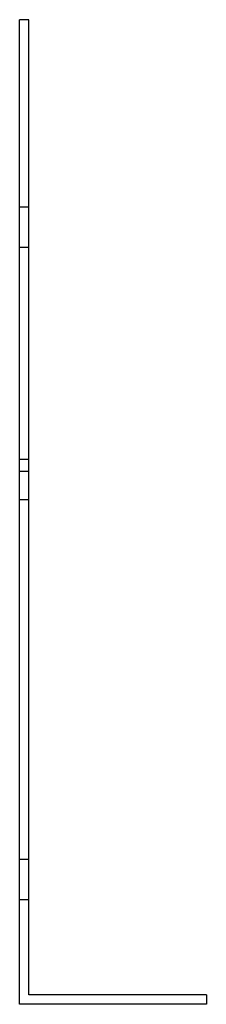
# Model space of a CAD drawing. Header units: millimetres. Extents: x -30 to 30, y -158 to 158.
import ezdxf

# ---------------------------------------------------------------- set-up
doc = ezdxf.new("R2010")
doc.units = ezdxf.units.MM
doc.layers.add('HIDDEN', color=7, linetype='Continuous')
doc.layers.add('THICK', color=7, linetype='Continuous')

msp = doc.modelspace()

# ---------------------------------------------------------------- linework, layer by layer
at = {"layer": 'HIDDEN'}
for p, q in [((-30, 158), (-30, 158)), ((-30, 158), (-30, 158)), ((-27, 158), (-27, 158)), ((-27, 158), (-27, 158)), ((-27, 97.88), (-30, 97.88)), ((-27, 97.88), (-30, 97.88)), ((-27, 84.88), (-30, 84.88)), ((-27, 84.88), (-30, 84.88)), ((-27, 16.9), (-30, 16.9)), ((-27, 16.9), (-30, 16.9)), ((-27, 13), (-30, 13)), ((-27, 3.9), (-30, 3.9)), ((-27, 3.9), (-30, 3.9)), ((-27, -111.5), (-30, -111.5)), ((-27, -111.5), (-30, -111.5)), ((-27, -111.5), (-30, -111.5)), ((-27, -111.5), (-30, -111.5)), ((-27, -124.5), (-30, -124.5)), ((-27, -124.5), (-30, -124.5)), ((-27, -124.5), (-30, -124.5)), ((-27, -124.5), (-30, -124.5)), ((-30, -158), (-30, -158)), ((-27, -155), (-27, -155)), ((30, -155), (30, -155)), ((30, -158), (30, -158))]:
    msp.add_line(p, q, dxfattribs=at)
at = {"layer": 'THICK'}
for p, q in [((-27, 158), (-30, 158)), ((-30, -158), (-30, 158)), ((-27, -155), (-27, 158)), ((30, -158), (-30, -158)), ((30, -155), (-27, -155)), ((30, -155), (30, -158))]:
    msp.add_line(p, q, dxfattribs=at)

doc.saveas('drawing.dxf')
